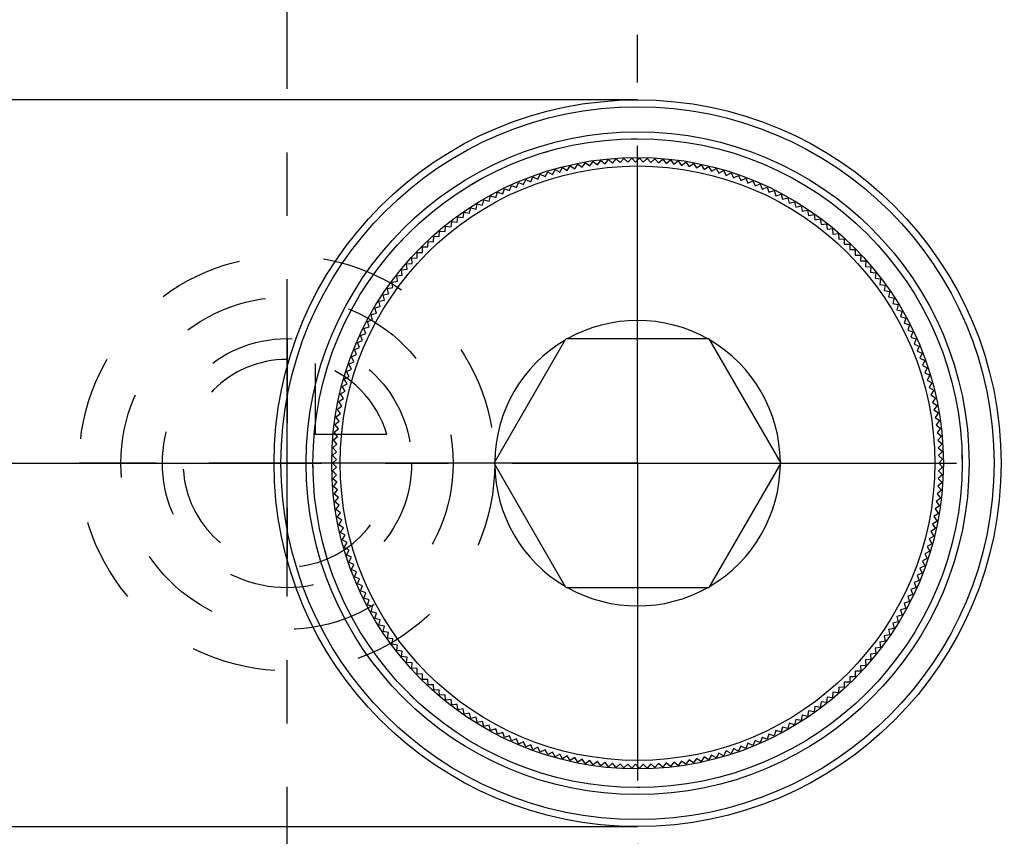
# Model space of a CAD drawing. Header units: millimetres. Extents: x 400 to 600, y 412 to 588.
# Tile 3 of 5: x 479 to 555, y 471 to 534. Entities that reach past the tile are written whole.
import ezdxf

# ---------------------------------------------------------------- set-up
doc = ezdxf.new("R2010")
doc.units = ezdxf.units.MM
doc.header["$LTSCALE"] = 65.185185
doc.linetypes.add('CENTER', pattern=[0.6, 0.375, -0.075, 0.075, -0.075])
doc.linetypes.add('HIDDEN', pattern=[0.2, 0.1, -0.1])
for name, color, linetype in [('ACHSEN_S', 7, 'CONTINUOUS'), ('FASEN', 7, 'CONTINUOUS'), ('FLAECHEN', 7, 'CONTINUOUS'), ('KOERPER', 7, 'CONTINUOUS'), ('KONST.EL_MIT_GEO', 7, 'CONTINUOUS'), ('KURVEN', 7, 'CONTINUOUS')]:
    doc.layers.add(name, color=color, linetype=linetype)

msp = doc.modelspace()

# ---------------------------------------------------------------- linework, layer by layer
at = {"layer": 'ACHSEN_S', "color": 2, "linetype": 'CENTER'}
for p, q in [((500, 411.5), (500, 588.5)), ((400, 500), (600, 500))]:
    msp.add_line(p, q, dxfattribs=at)
at = {"layer": 'FASEN', "color": 7, "linetype": 'Continuous'}
for radius in [25, 23.557]:
    msp.add_circle((527, 500), radius, dxfattribs=at)
at = {"layer": 'FLAECHEN', "color": 2, "linetype": 'CENTER'}
for q in [(527, 533), (494, 500), (560, 500), (527, 467)]:
    msp.add_line((527, 500), q, dxfattribs=at)
at = {"layer": 'KOERPER', "color": 7, "linetype": 'Continuous'}
for p, q in [((527, 528), (469, 528)), ((469, 472), (527, 472))]:
    msp.add_line(p, q, dxfattribs=at)
at = {"layer": 'KONST.EL_MIT_GEO', "color": 7, "linetype": 'Continuous'}
for p, q in [((523.911, 522.992), (524.168, 523.328)), ((524.168, 523.328), (524.497, 523.063)), ((524.497, 523.063), (524.762, 523.392)), ((524.762, 523.392), (525.084, 523.119)), ((525.084, 523.119), (525.357, 523.441)), ((525.357, 523.441), (525.673, 523.16)), ((525.673, 523.16), (525.954, 523.476)), ((525.954, 523.476), (526.262, 523.186)), ((526.262, 523.186), (526.552, 523.495)), ((526.552, 523.495), (526.852, 523.198)), ((526.852, 523.198), (527.149, 523.498)), ((527.149, 523.498), (527.443, 523.194)), ((527.443, 523.194), (527.747, 523.487)), ((527.747, 523.487), (528.032, 523.175)), ((528.032, 523.175), (528.344, 523.46)), ((528.344, 523.46), (528.621, 523.141)), ((528.621, 523.141), (528.941, 523.419)), ((528.941, 523.419), (529.21, 523.093)), ((529.21, 523.093), (529.536, 523.362)), ((529.536, 523.362), (529.796, 523.029)), ((520.451, 522.255), (520.654, 522.626)), ((520.654, 522.626), (521.02, 522.414)), ((521.02, 522.414), (521.231, 522.78)), ((521.231, 522.78), (521.592, 522.559)), ((521.592, 522.559), (521.813, 522.919)), ((521.813, 522.919), (522.167, 522.689)), ((522.167, 522.689), (522.397, 523.044)), ((522.397, 523.044), (522.746, 522.805)), ((522.746, 522.805), (522.985, 523.153)), ((522.985, 523.153), (523.327, 522.906)), ((523.327, 522.906), (523.575, 523.248)), ((523.575, 523.248), (523.911, 522.992)), ((529.796, 523.029), (530.129, 523.29)), ((530.129, 523.29), (530.381, 522.95)), ((530.381, 522.95), (530.72, 523.202)), ((530.72, 523.202), (530.964, 522.857)), ((530.964, 522.857), (531.309, 523.1)), ((531.309, 523.1), (531.544, 522.749)), ((531.544, 522.749), (531.895, 522.983)), ((531.895, 522.983), (532.121, 522.626)), ((532.121, 522.626), (532.478, 522.851)), ((532.478, 522.851), (532.695, 522.488)), ((532.695, 522.488), (533.058, 522.705)), ((533.058, 522.705), (533.265, 522.336)), ((533.265, 522.336), (533.633, 522.543)), ((533.633, 522.543), (533.831, 522.17)), ((518.225, 521.474), (518.388, 521.864)), ((518.388, 521.864), (518.774, 521.691)), ((518.774, 521.691), (518.947, 522.076)), ((518.947, 522.076), (519.328, 521.893)), ((519.328, 521.893), (519.511, 522.274)), ((519.511, 522.274), (519.888, 522.081)), ((519.888, 522.081), (520.08, 522.457)), ((520.08, 522.457), (520.451, 522.255)), ((533.831, 522.17), (534.205, 522.367)), ((534.205, 522.367), (534.393, 521.989)), ((534.393, 521.989), (534.771, 522.177)), ((534.771, 522.177), (534.95, 521.793)), ((534.95, 521.793), (535.333, 521.972)), ((535.333, 521.972), (535.501, 521.584)), ((516.613, 520.743), (516.747, 521.144)), ((516.747, 521.144), (517.144, 521)), ((517.144, 521), (517.288, 521.398)), ((517.288, 521.398), (517.681, 521.244)), ((517.681, 521.244), (517.835, 521.638)), ((517.835, 521.638), (518.225, 521.474)), ((535.501, 521.584), (535.889, 521.753)), ((535.889, 521.753), (536.048, 521.361)), ((536.048, 521.361), (536.439, 521.52)), ((536.439, 521.52), (536.588, 521.124)), ((536.588, 521.124), (536.984, 521.273)), ((536.984, 521.273), (537.122, 520.873)), ((515.062, 519.891), (515.164, 520.301)), ((515.164, 520.301), (515.572, 520.188)), ((515.572, 520.188), (515.685, 520.595)), ((515.685, 520.595), (516.089, 520.472)), ((516.089, 520.472), (516.212, 520.876)), ((516.212, 520.876), (516.613, 520.743)), ((537.122, 520.873), (537.522, 521.012)), ((537.522, 521.012), (537.65, 520.609)), ((537.65, 520.609), (538.053, 520.737)), ((538.053, 520.737), (538.171, 520.331)), ((538.171, 520.331), (538.576, 520.45)), ((538.576, 520.45), (538.684, 520.041)), ((514.066, 519.258), (514.147, 519.672)), ((514.147, 519.672), (514.56, 519.58)), ((514.56, 519.58), (514.652, 519.993)), ((514.652, 519.993), (515.062, 519.891)), ((538.684, 520.041), (539.093, 520.148)), ((539.093, 520.148), (539.19, 519.737)), ((539.19, 519.737), (539.601, 519.834)), ((539.601, 519.834), (539.688, 519.421)), ((539.688, 519.421), (540.102, 519.507)), ((540.102, 519.507), (540.178, 519.092)), ((513.103, 518.575), (513.164, 518.993)), ((513.164, 518.993), (513.58, 518.923)), ((513.58, 518.923), (513.651, 519.339)), ((513.651, 519.339), (514.066, 519.258)), ((540.178, 519.092), (540.594, 519.168)), ((540.594, 519.168), (540.659, 518.75)), ((540.659, 518.75), (541.077, 518.816)), ((541.077, 518.816), (541.132, 518.397)), ((512.177, 517.844), (512.216, 518.265)), ((512.216, 518.265), (512.635, 518.216)), ((512.635, 518.216), (512.685, 518.635)), ((512.685, 518.635), (513.103, 518.575)), ((541.132, 518.397), (541.551, 518.452)), ((541.551, 518.452), (541.595, 518.031)), ((541.595, 518.031), (542.016, 518.076)), ((542.016, 518.076), (542.049, 517.654)), ((511.288, 517.067), (511.306, 517.49)), ((511.306, 517.49), (511.728, 517.461)), ((511.728, 517.461), (511.756, 517.883)), ((511.756, 517.883), (512.177, 517.844)), ((542.049, 517.654), (542.47, 517.688)), ((542.47, 517.688), (542.493, 517.266)), ((542.493, 517.266), (542.915, 517.289)), ((542.915, 517.289), (542.927, 516.866)), ((510.441, 516.246), (510.437, 516.669)), ((510.437, 516.669), (510.859, 516.662)), ((510.859, 516.662), (510.866, 517.085)), ((510.866, 517.085), (511.288, 517.067)), ((542.927, 516.866), (543.35, 516.878)), ((543.35, 516.878), (543.351, 516.456)), ((509.61, 515.805), (510.033, 515.82)), ((509.636, 515.383), (509.61, 515.805)), ((510.018, 516.242), (510.441, 516.246)), ((510.033, 515.82), (510.018, 516.242)), ((543.351, 516.456), (543.774, 516.457)), ((543.774, 516.457), (543.765, 516.034)), ((543.765, 516.034), (544.187, 516.025)), ((544.187, 516.025), (544.167, 515.603)), ((509.214, 515.358), (509.636, 515.383)), ((509.25, 514.937), (509.214, 515.358)), ((544.167, 515.603), (544.589, 515.583)), ((544.589, 515.583), (544.558, 515.161)), ((544.558, 515.161), (544.98, 515.13)), ((544.98, 515.13), (544.938, 514.71)), ((508.456, 514.433), (508.876, 514.48)), ((508.514, 514.015), (508.456, 514.433)), ((508.829, 514.9), (509.25, 514.937)), ((508.876, 514.48), (508.829, 514.9)), ((544.938, 514.71), (545.359, 514.668)), ((545.359, 514.668), (545.307, 514.249)), ((545.307, 514.249), (545.726, 514.196)), ((545.726, 514.196), (545.663, 513.778)), ((507.746, 513.472), (508.163, 513.54)), ((507.825, 513.056), (507.746, 513.472)), ((508.095, 513.957), (508.514, 514.015)), ((508.163, 513.54), (508.095, 513.957)), ((545.663, 513.778), (546.081, 513.715)), ((546.081, 513.715), (546.007, 513.299)), ((507.41, 512.978), (507.825, 513.056)), ((507.499, 512.564), (507.41, 512.978)), ((546.007, 513.299), (546.424, 513.226)), ((546.424, 513.226), (546.34, 512.811)), ((546.34, 512.811), (546.754, 512.727)), ((546.754, 512.727), (546.659, 512.315)), ((506.775, 511.964), (507.186, 512.064)), ((506.885, 511.556), (506.775, 511.964)), ((507.086, 512.475), (507.499, 512.564)), ((507.186, 512.064), (507.086, 512.475)), ((546.659, 512.315), (547.071, 512.221)), ((547.071, 512.221), (546.966, 511.811)), ((506.477, 511.446), (506.885, 511.556)), ((506.598, 511.041), (506.477, 511.446)), ((546.966, 511.811), (547.375, 511.706)), ((547.375, 511.706), (547.26, 511.3)), ((547.26, 511.3), (547.667, 511.184)), ((547.667, 511.184), (547.541, 510.781)), ((505.922, 510.388), (506.324, 510.519)), ((506.193, 510.92), (506.598, 511.041)), ((506.324, 510.519), (506.193, 510.92)), ((547.541, 510.781), (547.944, 510.655)), ((547.944, 510.655), (547.808, 510.255)), ((505.664, 509.848), (506.063, 509.989)), ((505.816, 509.453), (505.664, 509.848)), ((506.063, 509.989), (505.922, 510.388)), ((547.808, 510.255), (548.209, 510.119)), ((548.209, 510.119), (548.063, 509.722)), ((548.063, 509.722), (548.459, 509.576)), ((505.191, 508.75), (505.582, 508.912)), ((505.421, 509.302), (505.816, 509.453)), ((505.582, 508.912), (505.421, 509.302)), ((515.944, 500), (521.472, 509.575)), ((532.528, 509.575), (521.472, 509.575)), ((538.056, 500), (532.528, 509.575)), ((548.459, 509.576), (548.303, 509.183)), ((548.303, 509.183), (548.696, 509.027)), ((548.696, 509.027), (548.53, 508.638)), ((504.976, 508.193), (505.362, 508.364)), ((505.156, 507.811), (504.976, 508.193)), ((505.362, 508.364), (505.191, 508.75)), ((548.53, 508.638), (548.918, 508.472)), ((548.918, 508.472), (548.742, 508.088)), ((504.774, 507.63), (505.156, 507.811)), ((504.965, 507.253), (504.774, 507.63)), ((548.742, 508.088), (549.127, 507.912)), ((549.127, 507.912), (548.941, 507.532)), ((548.941, 507.532), (549.321, 507.347)), ((504.415, 506.49), (504.787, 506.69)), ((504.587, 507.062), (504.965, 507.253)), ((504.787, 506.69), (504.587, 507.062)), ((549.321, 507.347), (549.126, 506.972)), ((549.126, 506.972), (549.501, 506.777)), ((549.501, 506.777), (549.296, 506.407)), ((504.257, 505.913), (504.625, 506.123)), ((504.476, 505.552), (504.257, 505.913)), ((504.625, 506.123), (504.415, 506.49)), ((549.296, 506.407), (549.666, 506.202)), ((549.666, 506.202), (549.452, 505.838)), ((504.114, 505.333), (504.476, 505.552)), ((504.342, 504.977), (504.114, 505.333)), ((549.452, 505.838), (549.816, 505.624)), ((549.816, 505.624), (549.593, 505.265)), ((549.593, 505.265), (549.952, 505.041)), ((503.873, 504.162), (504.223, 504.399)), ((503.986, 504.749), (504.342, 504.977)), ((504.223, 504.399), (503.986, 504.749)), ((549.952, 505.041), (549.719, 504.688)), ((549.719, 504.688), (550.072, 504.456)), ((550.072, 504.456), (549.831, 504.109)), ((503.774, 503.573), (504.118, 503.818)), ((504.029, 503.235), (503.774, 503.573)), ((504.118, 503.818), (503.873, 504.162)), ((549.831, 504.109), (550.178, 503.868)), ((550.178, 503.868), (549.928, 503.527)), ((503.691, 502.981), (504.029, 503.235)), ((503.954, 502.65), (503.691, 502.981)), ((549.928, 503.527), (550.269, 503.277)), ((550.269, 503.277), (550.011, 502.943)), ((550.011, 502.943), (550.345, 502.684)), ((503.57, 501.792), (503.894, 502.063)), ((503.623, 502.387), (503.954, 502.65)), ((503.894, 502.063), (503.623, 502.387)), ((550.345, 502.684), (550.078, 502.356)), ((550.078, 502.356), (550.406, 502.089)), ((550.406, 502.089), (550.131, 501.769)), ((503.532, 501.195), (503.849, 501.474)), ((503.849, 501.474), (503.57, 501.792)), ((550.131, 501.769), (550.451, 501.493)), ((550.451, 501.493), (550.168, 501.18)), ((503.509, 500.598), (503.819, 500.885)), ((503.804, 500.295), (503.509, 500.598)), ((503.819, 500.885), (503.532, 501.195)), ((550.168, 501.18), (550.482, 500.896)), ((550.482, 500.896), (550.191, 500.59)), ((550.191, 500.59), (550.497, 500.299)), ((503.501, 500), (503.804, 500.295)), ((503.804, 499.705), (503.501, 500)), ((521.472, 490.425), (515.944, 500)), ((532.528, 490.425), (538.056, 500)), ((550.497, 500.299), (550.198, 500)), ((550.198, 500), (550.497, 499.701)), ((503.509, 499.402), (503.804, 499.705)), ((503.819, 499.115), (503.509, 499.402)), ((503.532, 498.805), (503.819, 499.115)), ((550.482, 499.104), (550.168, 498.82)), ((550.497, 499.701), (550.191, 499.41)), ((550.191, 499.41), (550.482, 499.104)), ((503.849, 498.526), (503.532, 498.805)), ((503.57, 498.208), (503.849, 498.526)), ((550.451, 498.507), (550.131, 498.231)), ((550.168, 498.82), (550.451, 498.507)), ((503.894, 497.937), (503.57, 498.208)), ((503.623, 497.613), (503.894, 497.937)), ((503.954, 497.35), (503.623, 497.613)), ((550.406, 497.911), (550.078, 497.644)), ((550.078, 497.644), (550.345, 497.316)), ((550.131, 498.231), (550.406, 497.911)), ((503.691, 497.019), (503.954, 497.35)), ((504.029, 496.765), (503.691, 497.019)), ((503.774, 496.427), (504.029, 496.765)), ((550.345, 497.316), (550.011, 497.057)), ((550.011, 497.057), (550.269, 496.723)), ((504.118, 496.182), (503.774, 496.427)), ((503.873, 495.838), (504.118, 496.182)), ((550.178, 496.132), (549.831, 495.891)), ((550.269, 496.723), (549.928, 496.473)), ((549.928, 496.473), (550.178, 496.132)), ((504.223, 495.601), (503.873, 495.838)), ((503.986, 495.251), (504.223, 495.601)), ((504.342, 495.023), (503.986, 495.251)), ((550.072, 495.544), (549.719, 495.312)), ((549.719, 495.312), (549.952, 494.958)), ((549.831, 495.891), (550.072, 495.544)), ((504.114, 494.667), (504.342, 495.023)), ((504.476, 494.448), (504.114, 494.667)), ((549.952, 494.958), (549.593, 494.735)), ((549.593, 494.735), (549.816, 494.376)), ((504.257, 494.087), (504.476, 494.448)), ((504.625, 493.877), (504.257, 494.087)), ((504.415, 493.51), (504.625, 493.877)), ((549.666, 493.798), (549.296, 493.593)), ((549.816, 494.376), (549.452, 494.162)), ((549.452, 494.162), (549.666, 493.798)), ((504.787, 493.31), (504.415, 493.51)), ((504.587, 492.938), (504.787, 493.31)), ((549.501, 493.223), (549.126, 493.028)), ((549.126, 493.028), (549.321, 492.653)), ((549.296, 493.593), (549.501, 493.223)), ((504.965, 492.747), (504.587, 492.938)), ((504.774, 492.37), (504.965, 492.747)), ((505.156, 492.189), (504.774, 492.37)), ((549.321, 492.653), (548.941, 492.468)), ((548.941, 492.468), (549.127, 492.088)), ((504.976, 491.807), (505.156, 492.189)), ((505.362, 491.636), (504.976, 491.807)), ((505.191, 491.25), (505.362, 491.636)), ((548.918, 491.528), (548.53, 491.362)), ((549.127, 492.088), (548.742, 491.912)), ((548.742, 491.912), (548.918, 491.528)), ((505.582, 491.088), (505.191, 491.25)), ((505.421, 490.698), (505.582, 491.088)), ((505.816, 490.547), (505.421, 490.698)), ((548.696, 490.973), (548.303, 490.817)), ((548.303, 490.817), (548.459, 490.424)), ((548.53, 491.362), (548.696, 490.973)), ((505.664, 490.152), (505.816, 490.547)), ((506.063, 490.011), (505.664, 490.152)), ((505.922, 489.612), (506.063, 490.011)), ((521.472, 490.425), (532.528, 490.425)), ((548.459, 490.424), (548.063, 490.278)), ((548.063, 490.278), (548.209, 489.881)), ((506.324, 489.481), (505.922, 489.612)), ((506.193, 489.08), (506.324, 489.481)), ((547.944, 489.345), (547.541, 489.219)), ((547.541, 489.219), (547.667, 488.816)), ((548.209, 489.881), (547.808, 489.745)), ((547.808, 489.745), (547.944, 489.345)), ((506.598, 488.959), (506.193, 489.08)), ((506.477, 488.554), (506.598, 488.959)), ((506.885, 488.444), (506.477, 488.554)), ((506.775, 488.036), (506.885, 488.444)), ((547.667, 488.816), (547.26, 488.7)), ((547.26, 488.7), (547.375, 488.294)), ((507.186, 487.936), (506.775, 488.036)), ((507.086, 487.525), (507.186, 487.936)), ((547.071, 487.779), (546.659, 487.685)), ((546.659, 487.685), (546.754, 487.273)), ((547.375, 488.294), (546.966, 488.189)), ((546.966, 488.189), (547.071, 487.779)), ((507.499, 487.436), (507.086, 487.525)), ((507.41, 487.022), (507.499, 487.436)), ((507.825, 486.944), (507.41, 487.022)), ((507.746, 486.528), (507.825, 486.944)), ((546.754, 487.273), (546.34, 487.189)), ((546.34, 487.189), (546.424, 486.774)), ((508.163, 486.46), (507.746, 486.528)), ((508.095, 486.043), (508.163, 486.46)), ((546.081, 486.285), (545.663, 486.222)), ((545.663, 486.222), (545.726, 485.804)), ((546.424, 486.774), (546.007, 486.701)), ((546.007, 486.701), (546.081, 486.285)), ((508.514, 485.985), (508.095, 486.043)), ((508.456, 485.567), (508.514, 485.985)), ((508.876, 485.52), (508.456, 485.567)), ((508.829, 485.1), (508.876, 485.52)), ((545.726, 485.804), (545.307, 485.751)), ((545.307, 485.751), (545.359, 485.332)), ((509.25, 485.063), (508.829, 485.1)), ((509.214, 484.642), (509.25, 485.063)), ((509.636, 484.617), (509.214, 484.642)), ((509.61, 484.195), (509.636, 484.617)), ((544.98, 484.87), (544.558, 484.839)), ((544.558, 484.839), (544.589, 484.417)), ((545.359, 485.332), (544.938, 485.29)), ((544.938, 485.29), (544.98, 484.87)), ((510.033, 484.18), (509.61, 484.195)), ((510.018, 483.758), (510.033, 484.18)), ((544.187, 483.975), (543.765, 483.966)), ((543.765, 483.966), (543.774, 483.543)), ((544.589, 484.417), (544.167, 484.397)), ((544.167, 484.397), (544.187, 483.975)), ((510.441, 483.754), (510.018, 483.758)), ((510.437, 483.331), (510.441, 483.754)), ((510.859, 483.338), (510.437, 483.331)), ((510.866, 482.915), (510.859, 483.338)), ((542.927, 483.134), (542.915, 482.711)), ((543.35, 483.122), (542.927, 483.134)), ((543.351, 483.544), (543.35, 483.122)), ((543.774, 483.543), (543.351, 483.544)), ((511.288, 482.933), (510.866, 482.915)), ((511.306, 482.51), (511.288, 482.933)), ((511.728, 482.539), (511.306, 482.51)), ((511.756, 482.117), (511.728, 482.539)), ((542.049, 482.346), (542.016, 481.924)), ((542.47, 482.312), (542.049, 482.346)), ((542.493, 482.734), (542.47, 482.312)), ((542.915, 482.711), (542.493, 482.734)), ((512.177, 482.156), (511.756, 482.117)), ((512.216, 481.735), (512.177, 482.156)), ((512.635, 481.784), (512.216, 481.735)), ((512.685, 481.365), (512.635, 481.784)), ((541.132, 481.603), (541.077, 481.184)), ((541.551, 481.548), (541.132, 481.603)), ((541.595, 481.969), (541.551, 481.548)), ((542.016, 481.924), (541.595, 481.969)), ((513.103, 481.425), (512.685, 481.365)), ((513.164, 481.007), (513.103, 481.425)), ((513.58, 481.078), (513.164, 481.007)), ((513.651, 480.661), (513.58, 481.078)), ((540.178, 480.908), (540.102, 480.493)), ((540.594, 480.832), (540.178, 480.908)), ((540.659, 481.25), (540.594, 480.832)), ((541.077, 481.184), (540.659, 481.25)), ((514.066, 480.742), (513.651, 480.661)), ((514.147, 480.328), (514.066, 480.742)), ((514.56, 480.42), (514.147, 480.328)), ((514.652, 480.007), (514.56, 480.42)), ((515.062, 480.109), (514.652, 480.007)), ((515.164, 479.699), (515.062, 480.109)), ((539.19, 480.263), (539.093, 479.852)), ((539.601, 480.166), (539.19, 480.263)), ((539.688, 480.579), (539.601, 480.166)), ((540.102, 480.493), (539.688, 480.579)), ((515.572, 479.812), (515.164, 479.699)), ((515.685, 479.405), (515.572, 479.812)), ((516.089, 479.528), (515.685, 479.405)), ((516.212, 479.124), (516.089, 479.528)), ((537.65, 479.391), (537.522, 478.988)), ((538.053, 479.263), (537.65, 479.391)), ((538.171, 479.669), (538.053, 479.263)), ((538.576, 479.55), (538.171, 479.669)), ((538.684, 479.959), (538.576, 479.55)), ((539.093, 479.852), (538.684, 479.959)), ((516.613, 479.257), (516.212, 479.124)), ((516.747, 478.856), (516.613, 479.257)), ((517.144, 479), (516.747, 478.856)), ((517.288, 478.602), (517.144, 479)), ((517.681, 478.756), (517.288, 478.602)), ((517.835, 478.362), (517.681, 478.756)), ((536.048, 478.639), (535.889, 478.247)), ((536.439, 478.48), (536.048, 478.639)), ((536.588, 478.876), (536.439, 478.48)), ((536.984, 478.727), (536.588, 478.876)), ((537.122, 479.127), (536.984, 478.727)), ((537.522, 478.988), (537.122, 479.127)), ((518.225, 478.526), (517.835, 478.362)), ((518.388, 478.136), (518.225, 478.526)), ((518.774, 478.309), (518.388, 478.136)), ((518.947, 477.924), (518.774, 478.309)), ((519.328, 478.107), (518.947, 477.924)), ((519.511, 477.726), (519.328, 478.107)), ((519.888, 477.919), (519.511, 477.726)), ((520.08, 477.543), (519.888, 477.919)), ((533.831, 477.83), (533.633, 477.457)), ((534.205, 477.633), (533.831, 477.83)), ((534.393, 478.011), (534.205, 477.633)), ((534.771, 477.823), (534.393, 478.011)), ((534.95, 478.207), (534.771, 477.823)), ((535.333, 478.028), (534.95, 478.207)), ((535.501, 478.416), (535.333, 478.028)), ((535.889, 478.247), (535.501, 478.416)), ((520.451, 477.745), (520.08, 477.543)), ((520.654, 477.374), (520.451, 477.745)), ((521.02, 477.586), (520.654, 477.374)), ((521.231, 477.22), (521.02, 477.586)), ((521.592, 477.441), (521.231, 477.22)), ((521.813, 477.081), (521.592, 477.441)), ((522.167, 477.311), (521.813, 477.081)), ((522.397, 476.956), (522.167, 477.311)), ((522.746, 477.195), (522.397, 476.956)), ((522.985, 476.847), (522.746, 477.195)), ((523.327, 477.094), (522.985, 476.847)), ((523.575, 476.752), (523.327, 477.094)), ((530.381, 477.05), (530.129, 476.71)), ((530.72, 476.798), (530.381, 477.05)), ((530.964, 477.143), (530.72, 476.798)), ((531.309, 476.9), (530.964, 477.143)), ((531.544, 477.251), (531.309, 476.9)), ((531.895, 477.017), (531.544, 477.251)), ((532.121, 477.374), (531.895, 477.017)), ((532.478, 477.149), (532.121, 477.374)), ((532.695, 477.512), (532.478, 477.149)), ((533.058, 477.295), (532.695, 477.512)), ((533.265, 477.664), (533.058, 477.295)), ((533.633, 477.457), (533.265, 477.664)), ((523.911, 477.008), (523.575, 476.752)), ((524.168, 476.672), (523.911, 477.008)), ((524.497, 476.937), (524.168, 476.672)), ((524.762, 476.608), (524.497, 476.937)), ((525.084, 476.881), (524.762, 476.608)), ((525.357, 476.559), (525.084, 476.881)), ((525.673, 476.84), (525.357, 476.559)), ((525.954, 476.524), (525.673, 476.84)), ((526.262, 476.814), (525.954, 476.524)), ((526.552, 476.505), (526.262, 476.814)), ((526.852, 476.802), (526.552, 476.505)), ((527.149, 476.502), (526.852, 476.802)), ((527.443, 476.806), (527.149, 476.502)), ((527.747, 476.513), (527.443, 476.806)), ((528.032, 476.825), (527.747, 476.513)), ((528.344, 476.54), (528.032, 476.825)), ((528.621, 476.859), (528.344, 476.54)), ((528.941, 476.581), (528.621, 476.859)), ((529.21, 476.907), (528.941, 476.581)), ((529.536, 476.638), (529.21, 476.907)), ((529.796, 476.971), (529.536, 476.638)), ((530.129, 476.71), (529.796, 476.971))]:
    msp.add_line(p, q, dxfattribs=at)
for radius in [28, 27.464, 25.536, 22.9]:
    msp.add_circle((527, 500), radius, dxfattribs=at)
at = {"layer": 'KONST.EL_MIT_GEO', "color": 8, "linetype": 'HIDDEN'}
msp.add_circle((527, 500), 25, dxfattribs=at)
at = {"layer": 'KONST.EL_MIT_GEO', "color": 7, "linetype": 'Continuous'}
for start, end in [(60.5115, 119.4885), (120.5115, 179.4885), (0.5115, 59.4885), (180.5115, 239.4885), (300.5115, 359.4885), (240.5115, 299.4885)]:
    msp.add_arc((527, 500), 11, start, end, dxfattribs=at)
at = {"layer": 'KURVEN', "color": 8, "linetype": 'HIDDEN'}
for p, q in [((500, 509.6), (500, 492.603)), ((502.2, 502.2), (502.2, 507.692)), ((507.692, 502.2), (502.2, 502.2)), ((516, 500), (484, 500))]:
    msp.add_line(p, q, dxfattribs=at)
for radius in [16, 12.8, 9.6]:
    msp.add_circle((500, 500), radius, dxfattribs=at)
for start, end in [(90, 360), (15.96201, 74.03799)]:
    msp.add_arc((500, 500), 8, start, end, dxfattribs=at)

doc.saveas('drawing.dxf')
